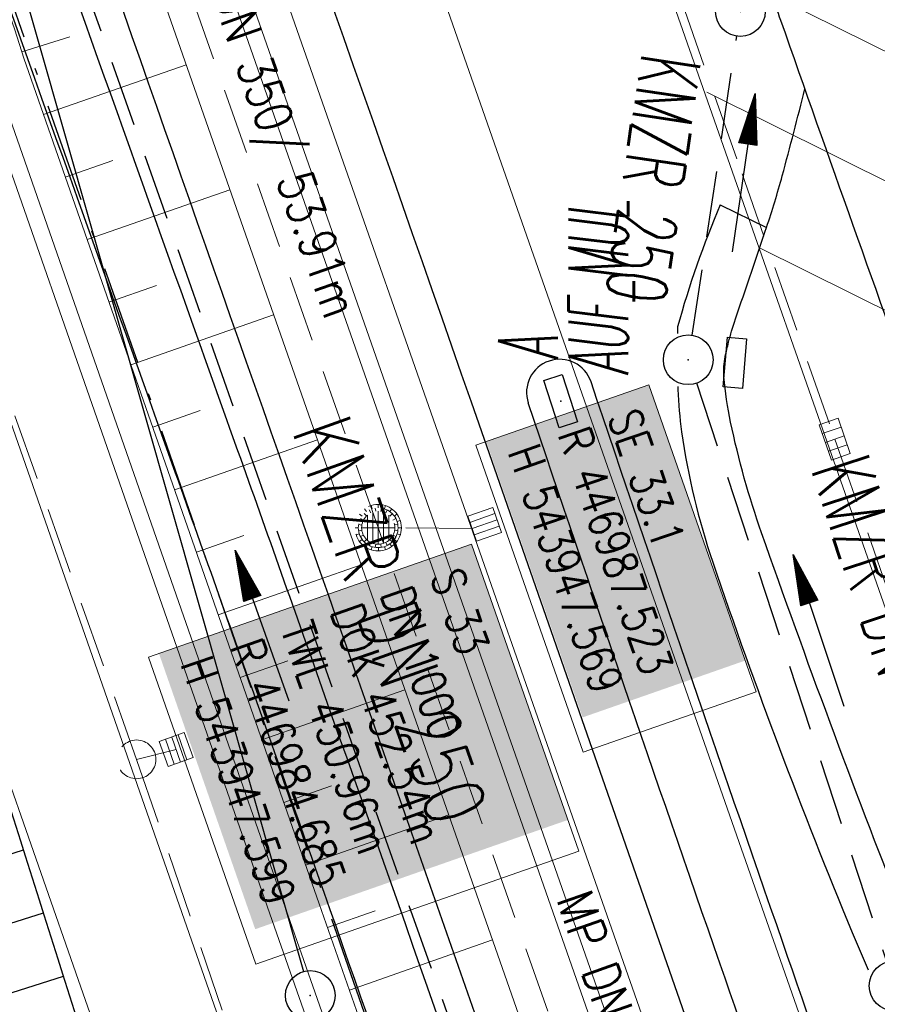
# Model space of a CAD drawing. Extents: x 446577 to 447216, y 443659 to 444842.
# Tile 106 of 177: x 446950 to 446976, y 444030 to 444059. Entities that reach past the tile are written whole.
import ezdxf
from ezdxf.enums import TextEntityAlignment as Align

# ---------------------------------------------------------------- set-up
doc = ezdxf.new("R2010")
doc.units = 0
doc.header["$LTSCALE"] = 2
doc.header["$MEASUREMENT"] = 0
for name, pattern in [('AUSGEZOGEN', [0]), ('BAB-FM2', [2.6, 1.5, -0.5, 0.1, -0.5]), ('GESTRICH-X2', [1.5, 1, -0.5])]:
    doc.linetypes.add(name, pattern=pattern)
doc.layers.get('0').update_dxf_attribs({"linetype": 'AUSGEZOGEN'})
for name, color, linetype in [('204-GRENZL-BAB', 7, 'AUSGEZOGEN'), ('204-GRENZP-BAB', 7, 'AUSGEZOGEN'), ('ANMERKUNG', 7, 'CONTINUOUS'), ('BAB_FM', 5, 'BAB-FM2'), ('Beschriftung', 7, 'CONTINUOUS'), ('BOESCHG', 250, 'AUSGEZOGEN'), ('FBRTOP', 250, 'AUSGEZOGEN'), ('Hintergrund', 7, 'CONTINUOUS'), ('Hintergrundplan', 7, 'CONTINUOUS'), ('KANAL', 7, 'GESTRICH-X2'), ('MULDE', 250, 'AUSGEZOGEN'), ('PFEIL', 7, 'CONTINUOUS'), ('SCHLITZRINNE', 200, 'AUSGEZOGEN'), ('SCHSYMBOL', 200, 'AUSGEZOGEN'), ('STRASSE', 250, 'AUSGEZOGEN'), ('TEXTO', 4, 'CONTINUOUS')]:
    doc.layers.add(name, color=color, linetype=linetype)
doc.styles.add('6', font='txt_____.ttf', dxfattribs={"width": 0.8, "height": 1})
doc.styles.add('8', font='txt_____.ttf', dxfattribs={"width": 0.8, "height": 1})
doc.styles.add('ROMANS', font='romans.shx', dxfattribs={"width": 0.8})

# ---------------------------------------------------------------- blocks, each defined once
blk = doc.blocks.new('30')
at = {"color": 0}
for p, q in [((-0.75, -0.289999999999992), (-0.75, 0.2927511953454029)), ((-0.75, 0.2927511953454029), (0.7528554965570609, 0.2927511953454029)), ((0.7528554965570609, 0.2927511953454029), (0.7528554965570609, -0.289999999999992)), ((0.7528554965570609, -0.289999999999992), (-0.75, -0.289999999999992))]:
    blk.add_line(p, q, dxfattribs=at)
blk.add_point((0, 0), dxfattribs=at)
blk = doc.blocks.new('GST')
at = {"color": 0}
blk.add_circle((0, 0), 0.75, dxfattribs=at)
blk.add_point((0, 0), dxfattribs=at)
blk = doc.blocks.new('10')
blk.add_blockref('GST', (0, 0))
blk = doc.blocks.new('PFEIL2')
at = {"color": 0}
for p, q in [((0.8796887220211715, 0.0024565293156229), (-2.401395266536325, -0.0115320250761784)), ((0.8808543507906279, -0.2709205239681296), (0.8785230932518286, 0.2758335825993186)), ((0.8785230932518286, 0.2758335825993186), (2.429089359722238, 0.0090619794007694)), ((0.9110887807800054, 0.2702307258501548), (0.8785706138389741, 0.2646884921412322)), ((0.9651190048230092, 0.2609349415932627), (0.8786494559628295, 0.2461975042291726)), ((1.01914922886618, 0.2516391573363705), (0.8787282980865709, 0.2277065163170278)), ((1.073179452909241, 0.24234337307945), (0.8788071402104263, 0.2092155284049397)), ((1.127209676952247, 0.2330475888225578), (0.8788859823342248, 0.1907245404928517)), ((1.181239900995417, 0.2237518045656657), (0.8789648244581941, 0.1722335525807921)), ((1.235270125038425, 0.2144560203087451), (0.8790436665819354, 0.1537425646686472)), ((1.289300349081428, 0.2051602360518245), (0.8791225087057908, 0.1352515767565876)), ((1.34333057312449, 0.195864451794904), (0.8792013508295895, 0.1167605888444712)), ((1.397360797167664, 0.1865686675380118), (0.8792801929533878, 0.0982696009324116)), ((1.451391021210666, 0.1772728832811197), (0.8793590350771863, 0.0797786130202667)), ((1.505421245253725, 0.1679770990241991), (0.8794378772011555, 0.0612876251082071)), ((1.559451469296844, 0.1586813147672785), (0.8795167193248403, 0.0427966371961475)), ((1.613481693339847, 0.1493855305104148), (0.8795955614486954, 0.024305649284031)), ((1.66751191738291, 0.140089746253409), (0.8796744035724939, 0.005814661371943)), ((1.721542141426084, 0.1307939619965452), (0.8797532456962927, -0.0126763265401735)), ((1.775572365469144, 0.1214981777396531), (0.8798320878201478, -0.0311673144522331)), ((1.82960258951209, 0.1122023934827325), (0.8799109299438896, -0.0496583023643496)), ((1.883632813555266, 0.1029066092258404), (0.8799897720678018, -0.0681492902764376)), ((1.937663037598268, 0.0936108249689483), (0.8800686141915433, -0.08664027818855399)), ((1.991693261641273, 0.0843150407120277), (0.8801474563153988, -0.105131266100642)), ((2.045723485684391, 0.0750192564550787), (0.8802262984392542, -0.1236222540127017)), ((2.099753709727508, 0.0657234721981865), (0.8803051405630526, -0.1421132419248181)), ((2.153783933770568, 0.056427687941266), (0.8803839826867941, -0.1606042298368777)), ((2.207814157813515, 0.0471319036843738), (0.8804628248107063, -0.1790952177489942)), ((2.261844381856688, 0.0378361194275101), (0.8805416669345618, -0.1975862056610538)), ((2.31587460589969, 0.0285403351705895), (0.8806205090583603, -0.2160771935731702)), ((2.36990482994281, 0.0192445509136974), (0.8806993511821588, -0.2345681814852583)), ((2.423935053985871, 0.009948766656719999), (0.8807781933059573, -0.2530591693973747)), ((2.429089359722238, 0.0090619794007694), (0.8808543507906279, -0.2709205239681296))]:
    blk.add_line(p, q, dxfattribs=at)
blk = doc.blocks.new('SK-rechteck Mitt')
at = {"color": 18, "lineweight": 9, "true_color": 0x000000}
for p, q in [((-0.375, 0.2), (-0.375, -0.2)), ((-0.375, 0.2), (0.375, 0.2)), ((-0.1875, 0.2), (-0.1875, -0.2)), ((0, 0.2), (0, -0.2)), ((0.1875, 0.2), (0.1875, -0.2)), ((0.375, 0.2), (0.375, -0.2)), ((-0.375, -0.2), (0.375, -0.2))]:
    blk.add_line(p, q, dxfattribs=at)
blk = doc.blocks.new('SK-quadrat Rand')
at = {"color": 18, "lineweight": 9, "true_color": 0x000000}
for p, q in [((-0.4, 0.8), (-0.4, 0)), ((-0.4, 0.8), (0.4, 0.8)), ((-0.2, 0.8), (-0.2, 0)), ((0, 0.8), (0, 0)), ((0.2, 0.8), (0.2, 0)), ((0.4, 0.8), (0.4, 0)), ((-0.4, 0), (0.4, 0))]:
    blk.add_line(p, q, dxfattribs=at)
blk = doc.blocks.new('Muldenschacht')
at = {"color": 18, "lineweight": 9, "true_color": 0x000000}
for p, q in [((-0.215015, 0.669384), (-0.184082, 0.574183)), ((-0.096655, 0.595502), (-0.080293, 0.496748)), ((0.001513, 0.703679), (0.001513, 0.603579)), ((0.093794, 0.596447), (0.078414, 0.497536)), ((0.218041, 0.669384), (0.187109, 0.574183)), ((-0.484382, 0.356002), (-0.565365, 0.41484)), ((-0.350626, 0.358645), (-0.421053, 0.429778)), ((-0.351511, 0.488874), (-0.410348, 0.569857)), ((0.38186, 0.328304), (-0.378834, 0.328304)), ((-0.228204, 0.447647), (-0.274147, 0.536581)), ((0.001562, 0.503479), (0.001464, -0.497521)), ((0.271415, 0.539517), (0.226431, 0.450094)), ((0.413374, 0.569857), (0.354537, 0.488874)), ((0.425748, 0.42812), (0.355042, 0.357263)), ((0.568391, 0.41484), (0.487409, 0.356002)), ((-0.599087, 0.002979), (-0.699187, 0.002979)), ((-0.569691, 0.188574), (-0.664892, 0.219507)), ((-0.492399, 0.083917), (-0.591181, 0.100105)), ((-0.444073, 0.230912), (-0.53319, 0.276499)), ((0.502013, 0.002979), (-0.498987, 0.002979)), ((0.474843, 0.165641), (-0.471817, 0.165641)), ((0.447803, 0.22953), (0.537061, 0.27484)), ((0.4959, 0.080963), (0.594778, 0.096559)), ((0.572718, 0.188574), (0.667918, 0.219507)), ((0.602083, 0.008988), (0.702178, 0.00999)), ((-0.569691, -0.182617), (-0.664892, -0.21355)), ((-0.493148, -0.073251), (-0.59208, -0.088497)), ((-0.445326, -0.222488), (-0.534694, -0.267581)), ((0.474843, -0.159684), (-0.471817, -0.159684)), ((0.446654, -0.225822), (0.535682, -0.271583)), ((0.496174, -0.073247), (0.595107, -0.088493)), ((0.572718, -0.182617), (0.667918, -0.21355)), ((-0.484382, -0.350045), (-0.565365, -0.408882)), ((-0.352742, -0.35058), (-0.423593, -0.421292)), ((-0.351511, -0.482917), (-0.410348, -0.5639)), ((0.38186, -0.322346), (-0.378834, -0.322346)), ((-0.228006, -0.441793), (-0.273909, -0.530747)), ((-0.184082, -0.568226), (-0.215015, -0.663427)), ((-0.079489, -0.490923), (-0.095689, -0.589704)), ((0.079714, -0.491374), (0.095355, -0.590245)), ((0.187109, -0.568226), (0.218041, -0.663427)), ((0.271696, -0.533418), (0.226665, -0.444019)), ((0.354537, -0.482917), (0.413374, -0.5639)), ((0.426841, -0.421069), (0.355953, -0.350395)), ((0.487409, -0.350045), (0.568391, -0.408882)), ((0.001513, -0.597621), (0.001513, -0.697721))]:
    blk.add_line(p, q, dxfattribs=at)
for radius in [0.7007, 0.6006, 0.5005]:
    blk.add_circle((0.001513, 0.002979), radius, dxfattribs=at)
blk = doc.blocks.new('SK-quadrat Mitte')
at = {"color": 18, "lineweight": 9, "true_color": 0x000000}
for p, q in [((-0.4, 0.4), (-0.4, -0.4)), ((-0.4, 0.4), (0.4, 0.4)), ((-0.2, 0.4), (-0.2, -0.4)), ((0, 0.4), (0, -0.4)), ((0.2, 0.4), (0.2, -0.4)), ((0.4, 0.4), (0.4, -0.4)), ((-0.4, -0.4), (0.4, -0.4))]:
    blk.add_line(p, q, dxfattribs=at)
blk = doc.blocks.new('Schacht')
at = {"color": 18, "lineweight": 9, "true_color": 0x000000}
blk.add_circle((0, 0), 0.779328, dxfattribs=at)

msp = doc.modelspace()

# ---------------------------------------------------------------- linework, layer by layer
at = {"layer": '204-GRENZL-BAB', "flags": 128}
msp.add_lwpolyline([(446932.5158822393, 444123.428482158), (446958.9741703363, 444030.7311500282)], dxfattribs=at)
at = {"layer": 'BAB_FM', "flags": 128}
msp.add_lwpolyline([(446922.0167880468, 444124.2597337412), (446927.5490620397, 444125.6980251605), (446927.8990734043, 444125.5583118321), (446928.2589095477, 444125.0487613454), (446932.3412928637, 444112.1858352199), (446932.4154226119, 444111.3286402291), (446932.1606908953, 444110.8257024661), (446930.1859481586, 444109.8259997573), (446932.5372362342, 444110.5173229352), (446932.7851061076, 444110.3888569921), (446934.9767459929, 444103.5524699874), (446982.3719833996, 443967.6526314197), (446978.591407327, 443956.0135042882), (446979.2945130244, 443953.2530091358)], dxfattribs=at)
at = {"layer": 'Beschriftung', "color": 18, "lineweight": 9, "true_color": 0x000000}
for points in [[(446969.4065262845, 444048.4408866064), (446972.6438662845, 444039.1732446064), (446967.4201312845, 444037.3485086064), (446964.1827922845, 444046.6161506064), (446969.4065262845, 444048.4408866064)], [(446964.0515582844, 444043.6300726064), (446967.2888972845, 444034.3624296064), (446957.5337682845, 444030.9548026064), (446954.2964282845, 444040.2224456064), (446964.0515582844, 444043.6300726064)]]:
    msp.add_lwpolyline(points, close=True, dxfattribs=at)
at = {"layer": 'BOESCHG'}
for p, q in [((446948.0862577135, 444033.6369322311), (446950.5178868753, 444034.4049392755)), ((446949.9191493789, 444032.1184505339), (446951.1202372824, 444032.4978016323)), ((446949.349881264, 444029.8412717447), (446951.7225860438, 444030.590663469))]:
    msp.add_line(p, q, dxfattribs=at)
at = {"layer": 'BOESCHG', "flags": 128}
msp.add_lwpolyline([(446928.2879999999, 444102.886, -0.001315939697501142), (446939.6610251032, 444068.4586075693, -0.002624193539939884), (446945.2279999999, 444051.15, -3.224832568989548e-06), (446954.2302413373, 444022.647620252, 4.006817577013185e-06), (446961.546, 443999.485, 0.0001368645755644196), (446964.6035586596, 443989.8138697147, 5.495727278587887e-05), (446972.2272854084, 443965.7319899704)], format="xyb", dxfattribs=at)
at = {"layer": 'FBRTOP', "color": 0, "const_width": 0.5}
for points in [[(446900.9798905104, 444066.6399655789, 0.001569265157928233), (446904.6785250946, 444054.6264679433, 0.001571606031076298), (446908.562354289, 444042.2876002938, 0.0016608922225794), (446912.3128028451, 444030.6360446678, 0.001473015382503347), (446916.9757013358, 444016.4551364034, 0.002147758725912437), (446920.2440494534, 444006.7527146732, 0.0006389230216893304), (446924.3839186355, 443994.6858175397, 0.001194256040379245), (446926.6223912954, 443988.2382247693, 3.808597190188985e-06), (446928.251604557, 443983.5815572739, 2.985694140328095e-05), (446928.4594699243, 443982.9875602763, 2.875054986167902e-06), (446932.5892613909, 443971.1887273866, -1.8145826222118e-05), (446936.7190528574, 443959.389894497, -7.336409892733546e-06), (446940.8479349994, 443947.5917312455, 1.274137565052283e-05), (446944.9768171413, 443935.7935679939, 1.274272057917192e-05), (446949.1064349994, 443923.9952312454, -1.911311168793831e-05), (446953.2360528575, 443912.196894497, -6.370989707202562e-06), (446957.3649349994, 443900.3987312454, 4.247404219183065e-06), (446961.4938171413, 443888.6005679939, 2.104100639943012e-06), (446973.8810806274, 443853.2057571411, 2.104058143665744e-06), (446986.2688957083, 443817.8103434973, 4.247278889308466e-06), (446998.6569349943, 443782.4157312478, -5.663131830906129e-06), (447011.0449742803, 443747.0211189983, -1.140309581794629e-06), (447016.0334735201, 443732.7675557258, 2.548408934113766e-06)], [(446931.4134749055, 444062.9495320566, 0.001571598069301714), (446935.2424106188, 444050.7850608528, 0.001660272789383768), (446938.9411971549, 444039.2939553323, 0.001473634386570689), (446943.5410842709, 444025.3046201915, 0.002146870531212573), (446946.7679505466, 444015.7252853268, 0.0006398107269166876), (446950.8586451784, 444003.8016532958, 0.00119425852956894), (446953.0736087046, 443997.4217752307, 3.808932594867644e-06), (446954.6831927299, 443992.8212127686, 2.986299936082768e-05), (446954.8885300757, 443992.2344397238, 2.908755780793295e-06), (446959.0177386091, 443980.4372726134, -1.814780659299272e-05), (446963.1469471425, 443968.640105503, -7.338148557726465e-06), (446967.2760650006, 443956.8412687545, 1.274303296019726e-05), (446971.4051828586, 443945.042432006, 1.274106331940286e-05), (446975.5345650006, 443933.2447687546, -1.911295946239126e-05), (446979.6639471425, 443921.4471055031, -6.37114044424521e-06), (446983.7930650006, 443909.6482687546, 4.247189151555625e-06), (446987.9221828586, 443897.849432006, 2.129122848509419e-06), (447000.3098144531, 443862.4535751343, 2.129237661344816e-06), (447012.6971042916, 443827.0596565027, 4.24745450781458e-06), (447025.0850650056, 443791.6652687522, -5.663118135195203e-06), (447037.4730257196, 443756.2708810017, -3.68169775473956e-07), (447039.0841037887, 443751.6675948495, 2.548405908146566e-06)], [(446866.5664326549, 444271.7772461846, 0.002690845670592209), (446871.765, 444245.898, 0.003084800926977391), (446877.2143578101, 444220.3049943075, 0.003295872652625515), (446882.62, 444196.4179999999, 0.00349333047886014), (446888.3352319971, 444172.6658189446, 0.00355055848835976), (446894.287, 444149.378, 0.002848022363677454), (446900.3194976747, 444126.9734120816, 0.002557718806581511), (446907.306, 444102.1, 0.002824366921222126), (446915.5419328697, 444073.9459866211, 0.003984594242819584), (446921.651, 444054.071, 0.002927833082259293), (446930.2427765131, 444027.4357087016, 0.003934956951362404), (446936.907, 444007.7070000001, 0.0001263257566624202), (446946.6472468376, 443979.6264123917, 0.0001954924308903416), (446952.953, 443961.485, 2.586455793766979e-05), (446968.5578201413, 443916.6545327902, 0.0004431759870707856), (446969.471, 443914.039, 0.0001304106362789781), (446975.6723185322, 443896.3424231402, -8.1925006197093e-05), (446985.547, 443868.172, -9.739611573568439e-06), (446990.1417627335, 443855.0563907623, -1.089176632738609e-05), (446994.25, 443843.328, -0.0005325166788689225)]]:
    msp.add_lwpolyline(points, format="xyb", dxfattribs=at)
at = {"layer": 'FBRTOP', "color": 0}
msp.add_lwpolyline([(446906.283, 444163.064, 0.003557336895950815), (446913.218890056, 444136.3352589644, 0.004716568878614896), (446918.783, 444116.265, 2.414482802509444e-05), (446923.2059518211, 444100.8791544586, 0.003676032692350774), (446923.2357499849, 444100.7783139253, 0.0001714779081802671), (446925.2500731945, 444094.1497218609, 4.809169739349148e-05), (446932.4428124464, 444070.5176759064, 6.456882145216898e-05), (446938.9077210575, 444049.2941165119, 0.003485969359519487), (446939.0302572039, 444048.9018588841, 0.003745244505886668), (446939.2223623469, 444048.3167678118, 6.786955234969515e-05), (446950.0690621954, 444016.1119313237, 1.118619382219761e-05), (446956.4610052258, 443997.1435874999, 0.00169757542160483), (446956.5035520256, 443997.0187397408, 0.0003487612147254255), (446956.7137033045, 443996.4102473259, 1.260593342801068e-05), (446962.5400049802, 443979.579639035, 5.139057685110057e-06), (446967.3651986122, 443965.6425609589, 1.973302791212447e-05), (446968.622, 443962.013, 0.001123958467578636), (446976.5681716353, 443939.2336237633, -0.0004424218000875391), (446996.834, 443881.391), (447012.742, 443835.838, 0.0003877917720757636), (447024.0878979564, 443803.4295380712, 0.0002501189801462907), (447041.743, 443753.205)], format="xyb", dxfattribs=at)
at = {"layer": 'Hintergrund', "color": 254, "lineweight": 18, "true_color": 0xcccccc}
for p, q in [((446996.4110622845, 443984.9904866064), (446966.1923212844, 444071.2508366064)), ((446969.5028762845, 444062.0076806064), (446992.5076202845, 444050.5769346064)), ((446950.4668872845, 444058.4920806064), (446951.9145022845, 444058.9520706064)), ((446951.1214462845, 444056.6023006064), (446955.4278162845, 444058.1072176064)), ((446971.1619672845, 444057.2750426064), (446994.1654682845, 444045.8449156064)), ((446955.6739132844, 444031.4503326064), (446946.7306192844, 444057.0418656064)), ((446951.7812432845, 444054.7142676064), (446953.2171252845, 444055.2160556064)), ((446952.4410412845, 444052.8262356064), (446956.7499622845, 444054.3320436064)), ((446972.7304982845, 444052.5874036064), (446995.8233162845, 444041.1128956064)), ((446953.1008382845, 444050.9382026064), (446954.5375702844, 444051.4402876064)), ((446953.7606362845, 444049.0501706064), (446958.0721082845, 444050.5568696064)), ((446954.4204332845, 444047.1621376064), (446955.8580162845, 444047.6645196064)), ((446955.0802312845, 444045.2741046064), (446959.3942542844, 444046.7816966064)), ((446955.7400282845, 444043.3860726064), (446957.1784612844, 444043.8887516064)), ((446956.3998262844, 444041.4980396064), (446960.7164002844, 444043.0065226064)), ((446957.0596232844, 444039.6100066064), (446958.4989072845, 444040.1129836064)), ((446957.7194212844, 444037.7219746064), (446962.0385462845, 444039.2313486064)), ((446958.3792192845, 444035.8339416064), (446959.8193522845, 444036.3372146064)), ((446959.0390162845, 444033.9459086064), (446963.3606922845, 444035.4561746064)), ((446959.6993992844, 444032.0580816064), (446961.1397732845, 444032.5627686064)), ((446960.3607502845, 444030.1705926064), (446964.6815932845, 444031.6845576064)), ((446963.2896412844, 444009.7151096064), (446955.6739132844, 444031.4503326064))]:
    msp.add_line(p, q, dxfattribs=at)
for points in [[(447021.2608992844, 443893.4874356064), (447021.8960242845, 443900.8354556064, 0.1981328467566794), (447010.4218942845, 443937.1994336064), (447007.6268632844, 443940.5377916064, -0.06857333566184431), (447003.2766842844, 443947.4772936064, -0.00183189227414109), (447003.1390872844, 443947.7859516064, 0.1785344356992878), (447001.6951962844, 443949.2779086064), (446997.4965382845, 443951.2979266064, -0.1989129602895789), (446995.9658932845, 443953.0094246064), (446914.6622402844, 444185.0827236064, -0.187648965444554), (446914.7362032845, 444187.2566596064), (446916.4087702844, 444191.1582276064, 0.1989128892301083), (446916.4369952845, 444193.4541596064), (446910.2913062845, 444211.1614276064, 0.05233417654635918), (446897.3478332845, 444238.5420976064)], [(446903.3590002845, 444203.0077676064, -0.01790214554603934), (446910.8313212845, 444185.4425976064), (446913.4883102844, 444177.8586786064), (446993.0754992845, 443950.6103626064, -0.0927346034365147), (446995.6049302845, 443929.3970956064)]]:
    msp.add_lwpolyline(points, format="xyb", dxfattribs=at)
for points in [[(446903.3590002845, 444203.0077676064), (446906.2209832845, 444193.1290686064), (446911.2544772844, 444176.1598566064), (446918.7816842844, 444151.6682576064), (446926.1404022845, 444129.1085676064), (446934.7157552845, 444103.8187146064), (446940.2522802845, 444087.9043246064), (446950.2545122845, 444059.1604376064), (446950.5255092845, 444058.3075936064), (446959.4499782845, 444032.7699286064), (446967.0646192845, 444011.0378106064), (446976.4668182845, 443984.2243936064), (446984.8964002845, 443960.0358536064), (446994.5620442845, 443932.3737396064), (446995.6049302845, 443929.3970956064)], [(446901.9180582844, 444202.5903086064), (446904.7815572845, 444192.7070776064), (446909.8185032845, 444175.7262296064), (446917.3516482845, 444151.2153106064), (446924.7170512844, 444128.6351276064), (446933.2970972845, 444103.3314306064), (446938.8355652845, 444087.4114576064), (446948.8311272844, 444058.6867366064), (446949.1024252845, 444057.8329456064), (446958.0339532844, 444032.2750796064), (446965.6490022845, 444010.5417976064), (446975.0508412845, 443983.7294056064), (446983.4799492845, 443959.5422286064), (446993.1460002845, 443931.8789476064), (446994.1892992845, 443928.9011216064)], [(446902.3978262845, 444202.7293026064), (446905.2613642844, 444192.8477456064), (446910.2971612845, 444175.8707716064), (446917.8283272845, 444151.3662926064), (446925.1915012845, 444128.7929406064), (446933.7699832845, 444103.4938586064), (446939.3078042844, 444087.5757466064), (446949.3055892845, 444058.8446366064), (446949.5767862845, 444057.9911616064), (446958.5059622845, 444032.4400296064), (446966.1208752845, 444010.7071356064), (446975.5228332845, 443983.8944016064), (446983.9520992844, 443959.7067696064), (446993.6180142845, 443932.0438786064), (446994.6611762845, 443929.0664466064)], [(446912.7188352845, 444186.1038786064), (446915.3758232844, 444178.5199596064), (446994.8143562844, 443951.6961086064)], [(446913.6953632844, 444184.8287096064), (446995.0786912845, 443952.4611776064), (446997.4965382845, 443951.2979266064)]]:
    msp.add_lwpolyline(points, dxfattribs=at)
at = {"layer": 'Hintergrundplan', "color": 254, "lineweight": 18, "true_color": 0xcccccc}
for p, q in [((447001.2027362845, 443951.6524496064), (446915.8374812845, 444195.3302566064)), ((446996.4110622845, 443984.9904866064), (446966.1923212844, 444071.2508366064)), ((446969.5028762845, 444062.0076806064), (446992.5076202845, 444050.5769346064)), ((446950.4668872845, 444058.4920806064), (446951.9145022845, 444058.9520706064)), ((446951.1214462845, 444056.6023006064), (446955.4278162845, 444058.1072176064)), ((446971.1619672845, 444057.2750426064), (446994.1654682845, 444045.8449156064)), ((446946.7306192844, 444057.0418656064), (446955.6739132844, 444031.4503326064)), ((446951.7812432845, 444054.7142676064), (446953.2171252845, 444055.2160556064)), ((446952.4410412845, 444052.8262356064), (446956.7499622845, 444054.3320436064)), ((446972.7304982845, 444052.5874036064), (446995.8233162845, 444041.1128956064)), ((446953.1008382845, 444050.9382026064), (446954.5375702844, 444051.4402876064)), ((446953.7606362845, 444049.0501706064), (446958.0721082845, 444050.5568696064)), ((446954.4204332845, 444047.1621376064), (446955.8580162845, 444047.6645196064)), ((446955.0802312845, 444045.2741046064), (446959.3942542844, 444046.7816966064)), ((446955.7400282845, 444043.3860726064), (446957.1784612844, 444043.8887516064)), ((446956.3998262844, 444041.4980396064), (446960.7164002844, 444043.0065226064)), ((446957.0596232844, 444039.6100066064), (446958.4989072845, 444040.1129836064)), ((446957.7194212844, 444037.7219746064), (446962.0385462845, 444039.2313486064)), ((446958.3792192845, 444035.8339416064), (446959.8193522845, 444036.3372146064)), ((446959.0390162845, 444033.9459086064), (446963.3606922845, 444035.4561746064)), ((446959.6993992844, 444032.0580816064), (446961.1397732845, 444032.5627686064)), ((446960.3607502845, 444030.1705926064), (446964.6815932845, 444031.6845576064)), ((446955.6739132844, 444031.4503326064), (446963.2896412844, 444009.7151096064))]:
    msp.add_line(p, q, dxfattribs=at)
for points in [[(446876.3110252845, 444276.4790526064, 0.0015460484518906), (446880.2647382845, 444258.9491726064), (446884.8598132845, 444241.1433796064), (446889.2173282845, 444225.0015446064), (446895.0998482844, 444204.1143926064), (446898.9039012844, 444190.9839516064), (446903.9549412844, 444173.9555876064), (446911.5123332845, 444149.3657776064), (446918.9050312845, 444126.7019146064), (446927.5042462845, 444101.3416876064), (446933.0506452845, 444085.3989166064), (446943.0189732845, 444056.7524576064), (446943.2915002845, 444055.8948006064), (446952.2518542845, 444030.2544496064), (446959.8685672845, 444008.5164116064), (446969.2689382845, 443981.7082056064), (446977.6961072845, 443957.5265886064), (446987.3638192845, 443929.8585496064), (446992.8255432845, 443914.2694786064), (447001.8493462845, 443888.4733256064), (447004.9177882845, 443879.8438926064), (447010.3967712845, 443864.1173316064), (447011.2917232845, 443861.6544626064), (447020.3553942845, 443835.6969156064)], [(447021.2608992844, 443893.4874356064), (447021.8960242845, 443900.8354556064, 0.1981328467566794), (447010.4218942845, 443937.1994336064), (447007.6268632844, 443940.5377916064, -0.06857333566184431), (447003.2766842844, 443947.4772936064, -0.00183189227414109), (447003.1390872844, 443947.7859516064, 0.1785344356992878), (447001.6951962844, 443949.2779086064), (446997.4965382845, 443951.2979266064, -0.1989129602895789), (446995.9658932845, 443953.0094246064), (446914.6622402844, 444185.0827236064, -0.187648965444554), (446914.7362032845, 444187.2566596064), (446916.4087702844, 444191.1582276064, 0.1989128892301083), (446916.4369952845, 444193.4541596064), (446910.2913062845, 444211.1614276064, 0.05233417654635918), (446897.3478332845, 444238.5420976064)], [(446903.3590002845, 444203.0077676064, -0.01790214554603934), (446910.8313212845, 444185.4425976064), (446913.4883102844, 444177.8586786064), (446993.0754992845, 443950.6103626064, -0.0927346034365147), (446995.6049302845, 443929.3970956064)]]:
    msp.add_lwpolyline(points, format="xyb", dxfattribs=at)
for points in [[(446903.3590002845, 444203.0077676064), (446906.2209832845, 444193.1290686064), (446911.2544772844, 444176.1598566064), (446918.7816842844, 444151.6682576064), (446926.1404022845, 444129.1085676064), (446934.7157552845, 444103.8187146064), (446940.2522802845, 444087.9043246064), (446950.2545122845, 444059.1604376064), (446950.5255092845, 444058.3075936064), (446959.4499782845, 444032.7699286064), (446967.0646192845, 444011.0378106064), (446976.4668182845, 443984.2243936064), (446984.8964002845, 443960.0358536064), (446994.5620442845, 443932.3737396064), (446995.6049302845, 443929.3970956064)], [(446901.9180582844, 444202.5903086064), (446904.7815572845, 444192.7070776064), (446909.8185032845, 444175.7262296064), (446917.3516482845, 444151.2153106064), (446924.7170512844, 444128.6351276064), (446933.2970972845, 444103.3314306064), (446938.8355652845, 444087.4114576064), (446948.8311272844, 444058.6867366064), (446949.1024252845, 444057.8329456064), (446958.0339532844, 444032.2750796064), (446965.6490022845, 444010.5417976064), (446975.0508412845, 443983.7294056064), (446983.4799492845, 443959.5422286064), (446993.1460002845, 443931.8789476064), (446994.1892992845, 443928.9011216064)], [(446902.3978262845, 444202.7293026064), (446905.2613642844, 444192.8477456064), (446910.2971612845, 444175.8707716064), (446917.8283272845, 444151.3662926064), (446925.1915012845, 444128.7929406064), (446933.7699832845, 444103.4938586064), (446939.3078042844, 444087.5757466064), (446949.3055892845, 444058.8446366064), (446949.5767862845, 444057.9911616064), (446958.5059622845, 444032.4400296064), (446966.1208752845, 444010.7071356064), (446975.5228332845, 443983.8944016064), (446983.9520992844, 443959.7067696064), (446993.6180142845, 443932.0438786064), (446994.6611762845, 443929.0664466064)], [(446912.7188352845, 444186.1038786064), (446915.3758232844, 444178.5199596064), (446994.8143562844, 443951.6961086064)], [(446913.6953632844, 444184.8287096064), (446995.0786912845, 443952.4611776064), (446997.4965382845, 443951.2979266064)]]:
    msp.add_lwpolyline(points, dxfattribs=at)
at = {"layer": 'KANAL', "color": 92, "lineweight": 9, "true_color": 0x00b400}
for p, q in [((446961.2289172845, 444044.1304506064, 452.541), (446949.3259172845, 444078.0144506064, 452.228)), ((446953.9339172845, 444037.1354506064, 452.876), (446940.0009172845, 444076.4714506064, 452.401)), ((446972.3179172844, 444012.5484506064, 452.827), (446961.2289172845, 444044.1304506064, 452.541)), ((446964.0669172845, 444044.1004506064, 452.751), (446961.2289172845, 444044.1304506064, 452.541)), ((446953.9339172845, 444037.1354506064, 452.876), (446968.8399172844, 443993.5534506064, 453.283))]:
    msp.add_line(p, q, dxfattribs=at)
at = {"layer": 'KANAL'}
for p, q in [((446951.1879999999, 444063.8439999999), (446966.9999999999, 444019)), ((446970.7189999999, 444049.938), (446972.063, 444058.9689999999)), ((446970.8439999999, 444048.4999999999), (446976.5939999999, 444030.9999999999))]:
    msp.add_line(p, q, dxfattribs=at)
at = {"layer": 'KANAL', "color": 92, "lineweight": 18, "true_color": 0x00b400}
msp.add_line((446953.9339172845, 444037.1354506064, 452.876), (446955.1299172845, 444037.4324506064, 452.572), dxfattribs=at)
at = {"layer": 'KANAL', "color": 92, "lineweight": 9, "true_color": 0x00b400}
msp.add_polyline3d([(446929.1419172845, 444177.8124506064, 451.703), (446931.9179172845, 444169.8574506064, 451.783), (446934.7489172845, 444161.7854506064, 451.874), (446938.6019172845, 444150.8024506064, 451.979), (446941.6999172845, 444141.9804506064, 452.073), (446945.8079172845, 444130.2374506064, 452.18), (446948.6269172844, 444122.1754506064, 452.268), (446952.7229172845, 444110.4624506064, 452.373), (446955.5479172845, 444102.3764506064, 452.456), (446959.3839172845, 444091.4214506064, 452.557), (446962.4839172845, 444082.6024506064, 452.654), (446965.5689172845, 444073.7884506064, 452.744), (446969.4139172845, 444062.8094506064, 452.856), (446972.2229172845, 444054.8144506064, 452.922), (446975.0219172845, 444046.8014506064, 453.019), (446979.1509172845, 444035.0454506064, 453.12), (446983.2769172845, 444023.2474506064, 453.242), (446986.9179172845, 444012.8674506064, 453.326), (446990.2229172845, 444003.4464506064, 453.406), (446993.2789172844, 443994.7094506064, 453.477), (446996.4779172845, 443985.5174506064, 453.567)], dxfattribs=at)
at = {"layer": 'MULDE', "flags": 128}
for points in [[(446913.2774528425, 444150.0668779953, -5.821848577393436e-05), (446918.3957862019, 444131.6499172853, -8.823981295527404e-05), (446921.7696098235, 444119.4963127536, -7.89190232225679e-06), (446925.5726394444, 444105.7863426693, 3.953249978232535e-05), (446926.3325757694, 444103.0474354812, 0.006874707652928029), (446932.5893434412, 444081.650252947, 0.004654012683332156), (446942.5642231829, 444050.2445700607, 0.001113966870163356), (446943.3710868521, 444047.802198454, 5.492190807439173e-05), (446959.8807560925, 443998.2170092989, 0.001611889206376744), (446963.3677801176, 443987.859398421, 0.0006729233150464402), (446971.8378283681, 443963.0756670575, 0.0006729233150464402)], [(446934.4912005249, 444103.8624813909, 0.0003207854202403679), (446939.8329965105, 444088.6402394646, 0.001030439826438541), (446941.5100007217, 444083.9023851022, 0.0001418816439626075), (446955.1028894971, 444045.7842687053, -0.0007318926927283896), (446957.72821128, 444038.3946091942, -0.001834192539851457), (446969.5198339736, 444004.6560793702, -0.002425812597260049), (446978.2166674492, 443979.074721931), (446984.7732254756, 443959.4774096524), (446989.5426674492, 443945.221721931)], [(446994.7830210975, 443987.0708689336, -0.03561340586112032), (446988.6670350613, 443990.8329886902, -0.1427792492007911), (446987.8643500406, 443991.8577071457, -0.00726189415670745), (446986.2095843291, 443996.1710385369, -0.001439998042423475), (446978.1967231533, 444018.1961753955, -0.00293319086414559), (446973.4501470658, 444031.6071407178, -0.002333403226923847), (446967.6596590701, 444048.532284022, -0.002333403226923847)], [(446993.8589789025, 443985.2971310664, -0.03561340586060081), (446987.5006289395, 443989.2083358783, -0.1427792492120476), (446986.0076499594, 443991.1142928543, -0.007261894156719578), (446984.332076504, 443995.4818619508, -0.001439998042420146), (446976.3152768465, 444017.517824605, -0.002933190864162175), (446971.5608715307, 444030.9509106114, -0.00233340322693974), (446965.7643409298, 444047.893715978, -0.00233340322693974)]]:
    msp.add_lwpolyline(points, format="xyb", dxfattribs=at)
at = {"layer": 'MULDE'}
for points in [[(446950.8358809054, 444063.6961076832, 6.417364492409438e-05), (446956.9865068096, 444046.456567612, -0.0007318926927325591), (446959.6137887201, 444039.0613908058, -0.001093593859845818), (446966.6769661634, 444018.947728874, -0.002324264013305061)], [(446937.6675271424, 444058.8445242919, 0.001368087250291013), (446940.6637768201, 444049.6214299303, 0.001113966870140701), (446941.4734359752, 444047.1705964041, 5.49219080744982e-05), (446957.9832440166, 443997.5849903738, 0.001611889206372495), (446961.4743824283, 443987.2151584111, 0.0001694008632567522), (446963.6007754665, 443980.9727036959, 0.0006729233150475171)]]:
    msp.add_lwpolyline(points, format="xyb", dxfattribs=at)
msp.add_arc((446966.712, 444048.213), 1, 18.61963110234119, 198.6196311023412, dxfattribs=at)
at = {"layer": 'SCHLITZRINNE', "flags": 128}
msp.add_lwpolyline([(446918.666, 444051.482, 0.001942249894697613), (446927.7173939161, 444023.784148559, 0.002834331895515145), (446934.101, 444004.864, 4.977794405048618e-06), (446941.4316863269, 443983.5374053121, 0.0008667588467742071), (446941.474, 443983.415, 8.388583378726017e-05), (446947.8494435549, 443965.0850067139, 0.0001988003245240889), (446950.544, 443957.352, 2.70547192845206e-05), (446955.5533936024, 443942.9966011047, 4.354518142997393e-05), (446958.667, 443934.078, 0.0001012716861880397), (446962.0514604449, 443924.3925812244, 8.365462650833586e-05), (446966.153, 443912.669, 0.000974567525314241), (446970.092, 443901.486, -0.001000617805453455), (446974.031, 443890.303, -0.0006129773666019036), (446978.162, 443878.453, 0.0005743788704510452), (446982.2929999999, 443866.6029999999, 4.324925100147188e-05), (446985.9623594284, 443856.1189231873, 4.114753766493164e-05), (446989.821, 443845.1, 9.798357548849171e-05), (446990.7209364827, 443842.5323879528, -5.585114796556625e-06), (447006.5220000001, 443797.477, -0.0003357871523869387), (447009.2330737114, 443789.7296706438, -0.0001256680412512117), (447016.458, 443769.0220000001)], format="xyb", dxfattribs=at)
at = {"layer": 'SCHSYMBOL'}
msp.add_lwpolyline([(446971.6501876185, 444048.3804308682), (446971.7784213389, 444049.8778054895), (446972.3590472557, 444049.8280812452), (446972.2308135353, 444048.3307066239)], close=True, dxfattribs=at)
at = {"layer": 'STRASSE'}
for points in [[(446982.34, 443995.342, -0.001119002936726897), (446979.4347364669, 444003.7036606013, 0.000787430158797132), (446975.314, 444015.589, 5.935342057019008e-06), (446974.7691860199, 444017.1523742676, 3.015953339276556e-07), (446964.047, 444047.919, 0.004083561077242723), (446944.7197035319, 444101.9531688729, -0.03913134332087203)], [(447043.661, 443874.317, 0.0006497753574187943), (447041.1759249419, 443881.4320148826, 0.001872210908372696), (447040.301, 443883.8970000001, 0.0561506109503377), (447039.6373630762, 443885.2466366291, 0.02710652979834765), (447037.823, 443887.77, 0.0231219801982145), (447036.1289300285, 443889.6867089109, 0.03935712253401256), (447035, 443890.681, 0.01672856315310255), (447033.4581478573, 443891.7584981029, 0.02177105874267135), (447032.213, 443892.493, 0.004240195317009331), (447031.2564017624, 443892.9921563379, 0.001159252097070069), (447027.738, 443894.78, 0.01223265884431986), (447021.5817261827, 443897.7035368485, -0.01264819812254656), (447015.63, 443900.536, -0.04442972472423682), (447012.5355081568, 443902.4686987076, -0.04082294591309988), (447009.574, 443905.112, -0.04813063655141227), (447006.92689972, 443908.49247347, -0.05663538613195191), (447005.322, 443911.773, -0.0009882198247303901), (447002.3817630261, 443920.0886278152, -0.0003823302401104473), (446994.841, 443941.6029999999, -8.914844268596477e-07), (446989.0385930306, 443958.1984465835, -3.229889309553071e-05)], [(447068.931, 443945.908, 1.979330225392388e-06), (447074.5250177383, 443910.7671699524, 1.371300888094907e-05)], [(447049.1894243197, 444050.7706972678, 0.0002030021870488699), (447055.0628959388, 444013.8453247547, 0.0004148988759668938), (447057.959, 443995.782, 6.957069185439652e-06), (447066.4169515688, 443943.3120606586, -7.188076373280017e-05), (447067.235, 443938.2329999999, -0.0005058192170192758), (447069.8994036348, 443921.5677476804, 0.0003828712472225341), (447073.414, 443899.55, 0.002551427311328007), (447074.204671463, 443894.7768388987, 0.0005030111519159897), (447078.363, 443870.591, 0.006787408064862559)], [(446980.9136568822, 443981.4377448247, -0.0001599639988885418), (446969.6289668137, 444013.7639932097, 0.0002263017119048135), (446960.626, 444039.5429999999, 0.000413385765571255), (446960.2217417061, 444040.6958088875, 1.060127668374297e-05), (446944.42, 444085.635, 0.0004280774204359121), (446935.1517276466, 444111.9196862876, 0.001149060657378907), (446931.6679999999, 444121.701, 0.02690178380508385), (446928.917175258, 444128.2393339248, 0.023906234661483), (446925.092, 444135.244, 0.002185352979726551), (446923.6635034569, 444137.5634611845, 0.002709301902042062), (446922.493, 444139.423, 0.006707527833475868), (446920.8338394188, 444141.9519257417, -0.002059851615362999), (446915.355, 444150.136, -0.0183896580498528), (446912.4902078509, 444154.8187495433, -0.01025663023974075), (446907.844, 444163.493)], [(446972.8158948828, 444061.1132090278, 0.004452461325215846), (446973.383, 444059.452, 0.001592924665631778), (446977.7765295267, 444047.0736755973, -0.001879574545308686), (446981.494, 444036.581, -0.0002434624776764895), (446986.9796792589, 444020.8861084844, 0.0002482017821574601), (446992.359, 444005.496, 0.0001752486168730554), (446997.3033503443, 443991.3887003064, 0.0005615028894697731)], [(446978.5364709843, 444029.3425942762, -0.0527227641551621), (446977.771, 444030.746, -0.004083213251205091), (446977.6266233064, 444031.1014529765, -0.0009984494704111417), (446977.051, 444032.561, -0.009032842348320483), (446972.8120907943, 444043.9749009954, -0.03175653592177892), (446971.874, 444047.312, -0.0325402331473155), (446971.6730492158, 444048.683458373, -0.07367120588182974), (446971.714, 444049.297, -0.00858554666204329), (446971.8153738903, 444049.7282204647, -0.0110809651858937), (446971.907, 444050.059, -0.01048151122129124), (446972.1475491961, 444050.8013819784, 0.003233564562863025), (446972.9620000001, 444053.196, 0.01309519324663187), (446973.4350632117, 444054.7517649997, 0.007857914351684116), (446974.1140423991, 444057.3749053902)], [(446970.274, 444050.194, 0.001846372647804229), (446970.2684622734, 444049.9942293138, 0.02564119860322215)], [(446970.2773722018, 444048.3933167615, 0.0008227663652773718), (446970.2806484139, 444048.3043223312, 0.02564119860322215), (446970.396, 444047.0220000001, 0.04688427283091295), (446971.337426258, 444043.0844691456, 0.01586153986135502), (446975.546, 444031.907, 0.007020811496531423), (446976.0311126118, 444030.7781124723, -0.08039687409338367)]]:
    msp.add_lwpolyline(points, format="xyb", dxfattribs=at)
at = {"layer": 'STRASSE', "flags": 128}
msp.add_lwpolyline([(446971.563, 444053.88), (446972.9620000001, 444053.196)], dxfattribs=at)
at = {"layer": 'STRASSE'}
msp.add_arc((446998.2968444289, 444042.4627498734), 29.06977878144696, 156.8740764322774, 164.5762991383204, dxfattribs=at)

# ---------------------------------------------------------------- block references
at = {"layer": '204-GRENZP-BAB', "rotation": 278.0670990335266}
msp.add_blockref('GST', (446959.1804182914, 444030.0099567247), dxfattribs=at)
at = {"layer": 'KANAL', "xscale": 1.5, "yscale": 1.5, "rotation": 289.2688179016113}
msp.add_blockref('SK-rechteck Mitt', (446975.0219172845, 444046.8014506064), dxfattribs=at)
at = {"layer": 'KANAL'}
for name, p, rotation in [('Muldenschacht', (446961.2289172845, 444044.1304506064), 270), ('SK-quadrat Rand', (446964.0669172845, 444044.1004506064), 289.2688179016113), ('SK-quadrat Mitte', (446955.1299172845, 444037.4324506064), 199.2688247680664)]:
    msp.add_blockref(name, p, dxfattribs=dict(at, rotation=rotation))
at = {"layer": 'KANAL', "xscale": 0.75, "yscale": 0.75}
msp.add_blockref('Schacht', (446953.9339172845, 444037.1354506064), dxfattribs=at)
at = {"layer": 'PFEIL'}
for p, rotation in [((446972.2680258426, 444054.8359334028), 81.47189999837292), ((446957.7251154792, 444041.1629779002), 109.4107000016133), ((446974.5324995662, 444041.0184140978), 108.2208999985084)]:
    msp.add_blockref('PFEIL2', p, dxfattribs=dict(at, rotation=rotation))
at = {"layer": 'SCHSYMBOL'}
for name, p, rotation in [('10', (446972.17, 444059.708), 287.741), ('GST', (446970.594, 444049.198), 108.0215999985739), ('30', (446966.7450741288, 444047.9514772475), 287.9903), ('GST', (446976.815, 444030.3), 108.6074999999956)]:
    msp.add_blockref(name, p, dxfattribs=dict(at, rotation=rotation))

# ---------------------------------------------------------------- texts
at = {"layer": 'ANMERKUNG', "style": 'ROMANS', "oblique": 7, "width": 0.5}
for s, p in [('AUF_MUL', (446968.779, 444048.739)), ('A', (446966.654, 444049.203))]:
    msp.add_text(s, height=1.8, rotation=90, dxfattribs=at).set_placement(p)
at = {"layer": 'Beschriftung', "color": 92, "true_color": 0x00b400, "char_height": 1.1, "attachment_point": 1, "line_spacing_factor": 0.9599808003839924, "style": '6'}
for s, insert, rotation in [('MP DN 350/ 53.91m', (446956.4569852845, 444062.7588226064), 289.3556718), ('MP DN 350/ 33.47m/ 0.60%', (446967.6404642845, 444033.2816096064), 289.3471164)]:
    msp.add_mtext(s, dxfattribs=dict(at, insert=insert, rotation=rotation))
at = {"layer": 'Beschriftung', "color": 18, "true_color": 0x000000, "char_height": 1, "attachment_point": 1, "rotation": 289.2551472, "line_spacing_factor": 0.9599808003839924, "style": '8', "bg_fill": 1, "box_fill_scale": 1.5, "bg_fill_color": 256, "bg_fill_true_color": 11599800, "bg_fill_transparency": 0}
for s, insert in [('SE 33.1^JR 446987.523^JH 543947.569', (446969.0993842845, 444047.8039696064)), ('S 33^JDN 1000^JDOK 452.54m^JTWL 450.96m^JR 446984.685^JH 543947.599', (446963.7444162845, 444042.9931546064))]:
    msp.add_mtext(s, dxfattribs=dict(at, insert=insert))
at = {"layer": 'TEXTO', "style": 'ROMANS'}
for s, rotation, width, p in [('KMZR 250', 261.4718999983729, 0.6, (446968.6491060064, 444054.7889748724)), ('KMZR DN 250', 289.4107000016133, 0.75, (446960.7399712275, 444041.0342379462)), ('KMZR DN 250', 288.2208999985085, 0.6, (446975.8898838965, 444041.0435906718))]:
    msp.add_text(s, height=1.8, rotation=rotation, dxfattribs=dict(at, width=width)).set_placement(p, align=Align.CENTER)

doc.saveas('drawing.dxf')
